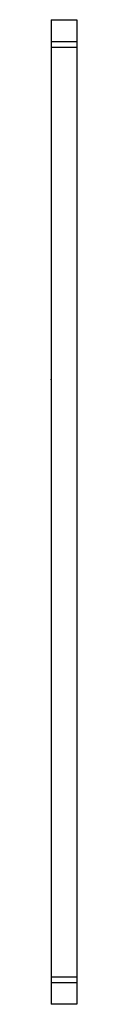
# Model space of a CAD drawing. Extents: x 0 to 2.2, y -53.3 to 30.7.
import ezdxf

# ---------------------------------------------------------------- set-up
doc = ezdxf.new("R2010")
doc.units = 0
doc.linetypes.add('CENTER', pattern=[4.421053, 2.763158, -0.552632, 0.552632, -0.552632])
doc.layers.get('0').update_dxf_attribs({"linetype": 'CONTINUOUS'})
doc.layers.add('1', color=7, linetype='CONTINUOUS')

msp = doc.modelspace()

# ---------------------------------------------------------------- linework, layer by layer
at = {"color": 7}
for p, q in [((0, 30.696), (0, 0)), ((0, 30.696), (2.2, 30.696)), ((2.2, 30.696), (2.2, -53.304)), ((0, 0), (0, -53.287)), ((0, -53.304), (0, -53.287)), ((2.2, -53.304), (0, -53.304))]:
    msp.add_line(p, q, dxfattribs=at)
at = {"color": 2}
for p, q in [((0, 28.835), (2.2, 28.835)), ((0, 28.352), (2.2, 28.352)), ((0, -50.96), (2.2, -50.96)), ((0, -51.443), (2.2, -51.443))]:
    msp.add_line(p, q, dxfattribs=at)
at = {"layer": '1', "color": 7, "linetype": 'CENTER'}
msp.add_point((0, 0), dxfattribs=at)

doc.saveas('drawing.dxf')
